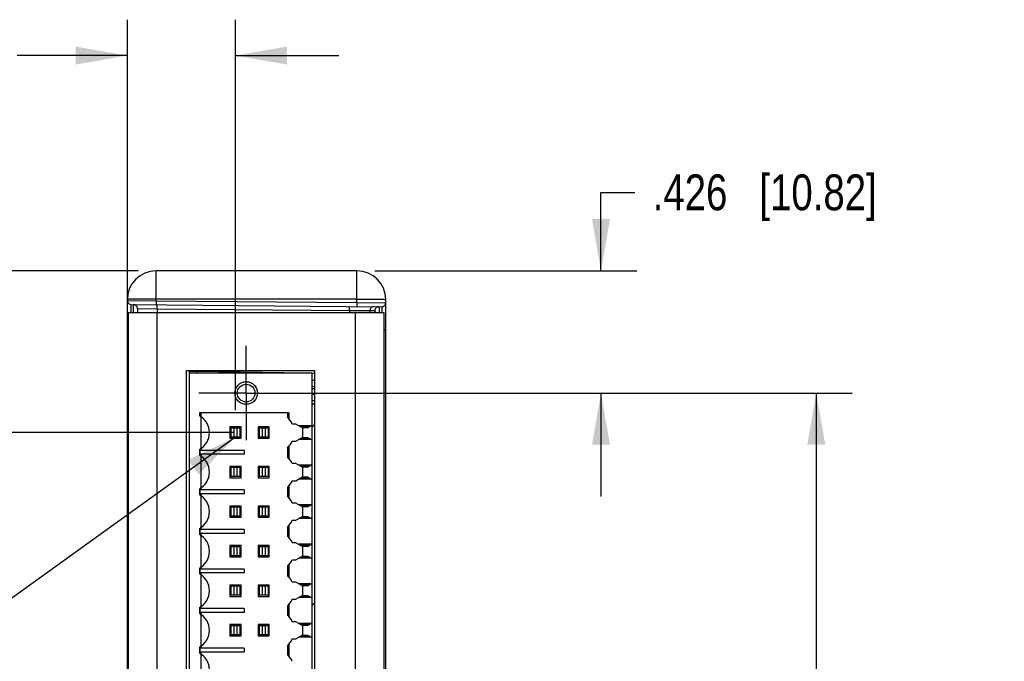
# Model space of a CAD drawing. Header units: inches. Extents: x 0 to 22, y 0 to 17.
# Tile 27 of 33: x 14.9 to 18.3, y 8.3 to 10.5. Entities that reach past the tile are written whole.
import ezdxf

# ---------------------------------------------------------------- set-up
doc = ezdxf.new("R2010")
doc.units = ezdxf.units.IN
doc.header["$LTSCALE"] = 1.21
doc.header["$MEASUREMENT"] = 0
doc.linetypes.add('CENTER', pattern=[0.6, 0.375, -0.075, 0.075, -0.075])
doc.layers.get('0').update_dxf_attribs({"linetype": 'CONTINUOUS'})
for name, color, linetype in [('02___PRT_ALL_AXES', 7, 'CONTINUOUS'), ('COSMETIC', 7, 'CONTINUOUS'), ('DETAIL', 7, 'CONTINUOUS'), ('DIMENSIONS', 7, 'CONTINUOUS')]:
    doc.layers.add(name, color=color, linetype=linetype)
doc.styles.get("Standard").update_dxf_attribs({"font": 'txt', "width": 0.8})
doc.dimstyles.new('DIMSTYLE_1', dxfattribs={"dimtxt": 0.125, "dimasz": 0.18, "dimexe": 0.125, "dimexo": 0.0625, "dimgap": 0.0625, "dimtad": 0, "dimtih": 1, "dimtoh": 1, "dimdec": 3, "dimzin": 4, "dimdsep": 46, "dimtxsty": 'STANDARD', "dimblk": '_FILLED', "dimblk1": '_FILLED', "dimblk2": '_FILLED', "dimcen": 0.09, "dimadec": 0, "dimazin": 0, "dimtp": 0.001, "dimtm": 0.001, "dimtfac": 1, "dimtdec": 3, "dimtofl": 0, "dimtmove": 0, "dimatfit": 3, "dimldrblk": '_FILLED', "dimfxl": 1, "dimtolj": 1, "dimtzin": 4, "dimarcsym": 0})
doc.dimstyles.get("Standard").update_dxf_attribs({"dimtxt": 0.125, "dimasz": 0.18, "dimexe": 0.125, "dimexo": 0.0625, "dimgap": 0.09, "dimtad": 0, "dimtih": 1, "dimtoh": 1, "dimdec": 3, "dimzin": 4, "dimdsep": 46, "dimtxsty": 'STANDARD', "dimblk": '_FILLED', "dimblk1": '_FILLED', "dimblk2": '_FILLED', "dimcen": 0.09, "dimadec": 0, "dimazin": 0, "dimtol": 1, "dimtp": 0.01, "dimtm": 0.01, "dimtfac": 1, "dimtdec": 3, "dimtofl": 0, "dimtmove": 0, "dimatfit": 3, "dimldrblk": '_FILLED', "dimfxl": 1, "dimtolj": 1, "dimtzin": 4, "dimarcsym": 0})

# ---------------------------------------------------------------- blocks, each defined once
blk = doc.blocks.new('_FILLED')
at = {"color": 0, "linetype": 'BYBLOCK'}
blk.add_solid([(0, 0), (-1, 0.174), (-1, -0.174)], dxfattribs=at)
blk = doc.blocks.new('*D0')
at = {"layer": 'DIMENSIONS', "color": 2, "linetype": 'CONTINUOUS'}
for p, q in [((13.7856, 9.6574), (13.7856, 10.0174)), ((15.3231, 9.6574), (13.6606, 9.6574)), ((15.6591, 9.0937), (13.6606, 9.0937)), ((13.7856, 9.0937), (13.7856, 8.7337))]:
    blk.add_line(p, q, dxfattribs=at)
at = {"layer": 'DIMENSIONS', "color": 2, "linetype": 'CONTINUOUS', "xscale": 0.18, "yscale": 0.18, "zscale": 0.18}
for p, rotation in [((13.7856, 9.6574), 270), ((13.7856, 9.0937), 90)]:
    blk.add_blockref('_FILLED', p, dxfattribs=dict(at, rotation=rotation))
at = {"layer": 'DIMENSIONS', "color": 2, "linetype": 'CONTINUOUS', "insert": (13.7856, 9.438), "char_height": 0.125, "width": 1.225, "attachment_point": 2, "line_spacing_factor": 0.9}
blk.add_mtext('.564{\\Ftxt.shx;\\W1.000000;\\H0.125000; }[14.32]', dxfattribs=at)
blk = doc.blocks.new('*D6')
at = {"layer": 'DIMENSIONS', "color": 2, "linetype": 'CONTINUOUS'}
for p, q in [((15.7619, 9.2315), (17.8106, 9.2315)), ((17.6856, 9.2315), (17.6856, 8.0474)), ((17.6856, 6.6133), (17.6856, 7.7974)), ((15.7619, 6.6133), (17.8106, 6.6133))]:
    blk.add_line(p, q, dxfattribs=at)
at = {"layer": 'DIMENSIONS', "color": 2, "linetype": 'CONTINUOUS', "xscale": 0.18, "yscale": 0.18, "zscale": 0.18}
for p, rotation in [((17.6856, 9.2315), 90), ((17.6856, 6.6133), 270)]:
    blk.add_blockref('_FILLED', p, dxfattribs=dict(at, rotation=rotation))
at = {"layer": 'DIMENSIONS', "color": 2, "linetype": 'CONTINUOUS', "insert": (17.6856, 7.9849), "char_height": 0.125, "width": 1.225, "attachment_point": 2, "line_spacing_factor": 0.9}
blk.add_mtext('2.618{\\Ftxt.shx;\\W1.000000;\\H0.125000; }[66.5]', dxfattribs=at)
blk = doc.blocks.new('*D7')
at = {"layer": 'DIMENSIONS', "color": 2, "linetype": 'CONTINUOUS'}
for p, q in [((16.9356, 9.6574), (16.9356, 9.9308)), ((16.9356, 9.9308), (17.0531, 9.9308)), ((16.1477, 9.6574), (17.0606, 9.6574)), ((15.9263, 9.2315), (17.0606, 9.2315)), ((16.9356, 9.2315), (16.9356, 8.8715))]:
    blk.add_line(p, q, dxfattribs=at)
at = {"layer": 'DIMENSIONS', "color": 2, "linetype": 'CONTINUOUS', "xscale": 0.18, "yscale": 0.18, "zscale": 0.18}
for p, rotation in [((16.9356, 9.6574), 270), ((16.9356, 9.2315), 90)]:
    blk.add_blockref('_FILLED', p, dxfattribs=dict(at, rotation=rotation))
at = {"layer": 'DIMENSIONS', "color": 2, "linetype": 'CONTINUOUS', "insert": (17.1156, 9.9933), "char_height": 0.125, "width": 1.225, "attachment_point": 1, "line_spacing_factor": 0.9}
blk.add_mtext('.426{\\Ftxt.shx;\\W1.000000;\\H0.125000; }[10.82]', dxfattribs=at)
blk = doc.blocks.new('*D13')
at = {"layer": 'DIMENSIONS', "color": 2, "linetype": 'CONTINUOUS'}
for p, q in [((15.2856, 9.381), (15.2856, 10.5324)), ((15.662, 9.1719), (15.662, 10.5324)), ((15.2856, 10.4074), (14.9023, 10.4074)), ((15.662, 10.4074), (16.022, 10.4074))]:
    blk.add_line(p, q, dxfattribs=at)
at = {"layer": 'DIMENSIONS', "color": 2, "linetype": 'CONTINUOUS', "xscale": 0.18, "yscale": 0.18, "zscale": 0.18}
blk.add_blockref('_FILLED', (15.2856, 10.4074), dxfattribs=at)
at = {"layer": 'DIMENSIONS', "color": 2, "linetype": 'CONTINUOUS', "xscale": 0.18, "yscale": 0.18, "zscale": 0.18, "rotation": 180}
blk.add_blockref('_FILLED', (15.662, 10.4074), dxfattribs=at)
at = {"layer": 'DIMENSIONS', "color": 2, "linetype": 'CONTINUOUS', "insert": (14.8398, 10.4699), "char_height": 0.125, "width": 1.125, "attachment_point": 3, "line_spacing_factor": 0.9}
blk.add_mtext('.376{\\Ftxt.shx;\\W1.000000;\\H0.125000; }[9.56]', dxfattribs=at)

msp = doc.modelspace()

# ---------------------------------------------------------------- linework, layer by layer
at = {"color": 7, "linetype": 'CONTINUOUS'}
for p, q in [((15.3856, 9.5531), (15.3856, 9.6574)), ((16.0856, 9.6574), (15.3856, 9.6574)), ((16.0856, 9.547), (16.0856, 9.6574)), ((15.2856, 6.2884), (15.2856, 9.5574)), ((15.2856, 9.5536), (15.3856, 9.5531)), ((15.2991, 9.5125), (15.2992, 9.5398)), ((15.2992, 9.5398), (16.1717, 9.5322)), ((15.3071, 9.5125), (15.3069, 9.5398)), ((15.3856, 9.5531), (15.3855, 9.5391)), ((16.0856, 9.5591), (15.3856, 9.5591)), ((15.3856, 9.5531), (16.0856, 9.547)), ((15.3894, 9.5253), (15.3892, 9.539)), ((16.0856, 9.547), (16.0855, 9.533)), ((16.0856, 9.547), (16.1856, 9.546)), ((16.1856, 6.2884), (16.1856, 9.5574)), ((15.3206, 9.526), (15.3206, 9.5124)), ((15.3206, 9.526), (15.3894, 9.5253)), ((15.3894, 9.5253), (15.3894, 9.5124)), ((15.3894, 9.5253), (16.0595, 9.5194)), ((16.0595, 9.5194), (16.0594, 9.5332)), ((16.0595, 9.5194), (16.0595, 9.5124)), ((16.0595, 9.5194), (16.1307, 9.5187)), ((16.1307, 9.5187), (16.1307, 9.5124)), ((16.1307, 9.5187), (16.1478, 9.5185)), ((16.1717, 9.5322), (16.1719, 9.5125)), ((15.2856, 9.4598), (15.2881, 9.4598)), ((15.2856, 9.4493), (15.2881, 9.4493)), ((16.1856, 9.4522), (16.1795, 9.4522)), ((15.2856, 9.4088), (15.2856, 9.409)), ((15.2866, 9.42), (15.2879, 9.4183)), ((15.2881, 9.3185), (15.2856, 9.3185)), ((15.5026, 6.5344), (15.5026, 9.3104)), ((15.5271, 9.307), (15.5026, 9.307)), ((15.9278, 9.3004), (15.5026, 9.3004)), ((15.5271, 9.3104), (15.5271, 9.307)), ((15.9061, 9.3004), (15.5271, 9.307)), ((15.9278, 9.3004), (15.9278, 6.5444)), ((15.9381, 9.2998), (15.9278, 9.3)), ((15.9381, 9.2748), (15.9278, 9.275)), ((15.9278, 9.255), (15.9381, 9.2548)), ((15.9381, 9.2457), (15.9278, 9.2459)), ((15.9381, 9.2257), (15.9278, 9.2259)), ((15.9278, 9.2059), (15.9381, 9.2057)), ((15.5365, 9.1626), (15.5365, 9.1525)), ((15.8486, 9.1626), (15.5365, 9.1626)), ((15.542, 9.1626), (15.542, 9.0317)), ((15.8431, 9.1626), (15.8431, 9.1465)), ((15.8486, 9.1626), (15.8486, 9.141)), ((15.6423, 9.1133), (15.6423, 9.074)), ((15.6817, 9.1133), (15.6423, 9.1133)), ((15.6463, 9.1094), (15.6463, 9.0779)), ((15.6778, 9.1094), (15.6463, 9.1094)), ((15.6568, 9.1094), (15.6568, 9.0779)), ((15.6672, 9.1094), (15.6672, 9.0779)), ((15.6778, 9.1094), (15.6778, 9.0779)), ((15.6817, 9.074), (15.6817, 9.1133)), ((15.7408, 9.1133), (15.7408, 9.074)), ((15.7801, 9.1133), (15.7408, 9.1133)), ((15.7447, 9.1094), (15.7447, 9.0779)), ((15.7762, 9.1094), (15.7447, 9.1094)), ((15.7553, 9.1094), (15.7553, 9.0779)), ((15.7657, 9.1094), (15.7657, 9.0779)), ((15.7762, 9.1094), (15.7762, 9.0779)), ((15.7801, 9.074), (15.7801, 9.1133)), ((15.8727, 9.1234), (15.8602, 9.1234)), ((15.8969, 9.1094), (15.8727, 9.1234)), ((15.9259, 9.1177), (15.8826, 9.1177)), ((15.9219, 9.1153), (15.8867, 9.1153)), ((15.9136, 9.1105), (15.895, 9.1105)), ((15.8969, 9.0779), (15.8969, 9.1094)), ((15.9136, 9.1105), (15.9278, 9.1187)), ((15.6423, 9.074), (15.6817, 9.074)), ((15.6778, 9.0779), (15.6463, 9.0779)), ((15.7408, 9.074), (15.7801, 9.074)), ((15.7762, 9.0779), (15.7447, 9.0779)), ((15.8602, 9.0639), (15.8727, 9.0639)), ((15.8727, 9.0639), (15.8969, 9.0779)), ((15.9259, 9.0696), (15.8826, 9.0696)), ((15.9219, 9.072), (15.8867, 9.072)), ((15.895, 9.0768), (15.9136, 9.0768)), ((15.9136, 9.0768), (15.9219, 9.072)), ((15.9259, 9.0696), (15.9278, 9.0686)), ((15.5365, 9.0348), (15.5365, 9.0147)), ((15.5382, 9.0317), (15.5382, 9.0179)), ((15.6925, 9.0317), (15.5382, 9.0317)), ((15.6925, 9.0317), (15.6925, 9.0179)), ((15.8431, 9.0408), (15.8431, 9.0087)), ((15.8486, 9.0463), (15.8486, 9.0032)), ((15.6925, 9.0179), (15.5382, 9.0179)), ((15.542, 9.0179), (15.542, 8.8939)), ((15.6423, 8.9755), (15.6423, 8.9362)), ((15.6817, 8.9755), (15.6423, 8.9755)), ((15.6463, 8.9716), (15.6463, 8.9401)), ((15.6778, 8.9716), (15.6463, 8.9716)), ((15.6568, 8.9716), (15.6568, 8.9401)), ((15.6672, 8.9716), (15.6672, 8.9401)), ((15.6778, 8.9716), (15.6778, 8.9401)), ((15.6817, 8.9362), (15.6817, 8.9755)), ((15.7408, 8.9755), (15.7408, 8.9362)), ((15.7801, 8.9755), (15.7408, 8.9755)), ((15.7447, 8.9716), (15.7447, 8.9401)), ((15.7762, 8.9716), (15.7447, 8.9716)), ((15.7553, 8.9716), (15.7553, 8.9401)), ((15.7657, 8.9716), (15.7657, 8.9401)), ((15.7762, 8.9716), (15.7762, 8.9401)), ((15.7801, 8.9362), (15.7801, 8.9755)), ((15.8727, 8.9856), (15.8602, 8.9856)), ((15.8969, 8.9716), (15.8727, 8.9856)), ((15.9259, 8.9799), (15.8826, 8.9799)), ((15.9219, 8.9775), (15.8867, 8.9775)), ((15.9136, 8.9728), (15.895, 8.9728)), ((15.8969, 8.9401), (15.8969, 8.9716)), ((15.9136, 8.9728), (15.9278, 8.9809)), ((15.6423, 8.9362), (15.6817, 8.9362)), ((15.6778, 8.9401), (15.6463, 8.9401)), ((15.7408, 8.9362), (15.7801, 8.9362)), ((15.7762, 8.9401), (15.7447, 8.9401)), ((15.8602, 8.9261), (15.8727, 8.9261)), ((15.8727, 8.9261), (15.8969, 8.9401)), ((15.9259, 8.9318), (15.8826, 8.9318)), ((15.9219, 8.9342), (15.8867, 8.9342)), ((15.895, 8.939), (15.9136, 8.939)), ((15.9136, 8.939), (15.9219, 8.9342)), ((15.9259, 8.9318), (15.9278, 8.9308)), ((15.5365, 8.897), (15.5365, 8.8769)), ((15.5382, 8.8939), (15.5382, 8.8801)), ((15.6925, 8.8939), (15.5382, 8.8939)), ((15.6925, 8.8939), (15.6925, 8.8801)), ((15.8431, 8.903), (15.8431, 8.8709)), ((15.8486, 8.9085), (15.8486, 8.8654)), ((15.6925, 8.8801), (15.5382, 8.8801)), ((15.542, 8.8801), (15.542, 8.7561)), ((15.6423, 8.8378), (15.6423, 8.7984)), ((15.6817, 8.8378), (15.6423, 8.8378)), ((15.6463, 8.8338), (15.6463, 8.8023)), ((15.6778, 8.8338), (15.6463, 8.8338)), ((15.6568, 8.8338), (15.6568, 8.8023)), ((15.6672, 8.8338), (15.6672, 8.8023)), ((15.6778, 8.8338), (15.6778, 8.8023)), ((15.6817, 8.7984), (15.6817, 8.8378)), ((15.7408, 8.8378), (15.7408, 8.7984)), ((15.7801, 8.8378), (15.7408, 8.8378)), ((15.7447, 8.8338), (15.7447, 8.8023)), ((15.7762, 8.8338), (15.7447, 8.8338)), ((15.7553, 8.8338), (15.7553, 8.8023)), ((15.7657, 8.8338), (15.7657, 8.8023)), ((15.7762, 8.8338), (15.7762, 8.8023)), ((15.7801, 8.7984), (15.7801, 8.8378)), ((15.8727, 8.8478), (15.8602, 8.8478)), ((15.8969, 8.8338), (15.8727, 8.8478)), ((15.9259, 8.8421), (15.8826, 8.8421)), ((15.9219, 8.8397), (15.8867, 8.8397)), ((15.9136, 8.835), (15.895, 8.835)), ((15.8969, 8.8023), (15.8969, 8.8338)), ((15.9136, 8.835), (15.9278, 8.8431)), ((15.6423, 8.7984), (15.6817, 8.7984)), ((15.6778, 8.8023), (15.6463, 8.8023)), ((15.7408, 8.7984), (15.7801, 8.7984)), ((15.7762, 8.8023), (15.7447, 8.8023)), ((15.8602, 8.7883), (15.8727, 8.7883)), ((15.8727, 8.7883), (15.8969, 8.8023)), ((15.9259, 8.7941), (15.8826, 8.7941)), ((15.9219, 8.7964), (15.8867, 8.7964)), ((15.895, 8.8012), (15.9136, 8.8012)), ((15.9136, 8.8012), (15.9219, 8.7964)), ((15.9259, 8.7941), (15.9278, 8.793)), ((15.5365, 8.7593), (15.5365, 8.7391)), ((15.5382, 8.7561), (15.5382, 8.7423)), ((15.6925, 8.7561), (15.5382, 8.7561)), ((15.6925, 8.7561), (15.6925, 8.7423)), ((15.8431, 8.7652), (15.8431, 8.7331)), ((15.8486, 8.7707), (15.8486, 8.7276)), ((15.6925, 8.7423), (15.5382, 8.7423)), ((15.542, 8.7423), (15.542, 8.6183)), ((15.6423, 8.7), (15.6423, 8.6606)), ((15.6817, 8.7), (15.6423, 8.7)), ((15.6463, 8.696), (15.6463, 8.6645)), ((15.6778, 8.696), (15.6463, 8.696)), ((15.6568, 8.696), (15.6568, 8.6645)), ((15.6672, 8.696), (15.6672, 8.6645)), ((15.6778, 8.696), (15.6778, 8.6645)), ((15.6817, 8.6606), (15.6817, 8.7)), ((15.7408, 8.7), (15.7408, 8.6606)), ((15.7801, 8.7), (15.7408, 8.7)), ((15.7447, 8.696), (15.7447, 8.6645)), ((15.7762, 8.696), (15.7447, 8.696)), ((15.7553, 8.696), (15.7553, 8.6645)), ((15.7657, 8.696), (15.7657, 8.6645)), ((15.7762, 8.696), (15.7762, 8.6645)), ((15.7801, 8.6606), (15.7801, 8.7)), ((15.8727, 8.71), (15.8602, 8.71)), ((15.8969, 8.696), (15.8727, 8.71)), ((15.9259, 8.7043), (15.8826, 8.7043)), ((15.9219, 8.7019), (15.8867, 8.7019)), ((15.9136, 8.6972), (15.895, 8.6972)), ((15.8969, 8.6645), (15.8969, 8.696)), ((15.9136, 8.6972), (15.9278, 8.7053)), ((15.6423, 8.6606), (15.6817, 8.6606)), ((15.6778, 8.6645), (15.6463, 8.6645)), ((15.7408, 8.6606), (15.7801, 8.6606)), ((15.7762, 8.6645), (15.7447, 8.6645)), ((15.8602, 8.6505), (15.8727, 8.6505)), ((15.8727, 8.6505), (15.8969, 8.6645)), ((15.9259, 8.6563), (15.8826, 8.6563)), ((15.9219, 8.6586), (15.8867, 8.6586)), ((15.895, 8.6634), (15.9136, 8.6634)), ((15.9136, 8.6634), (15.9219, 8.6586)), ((15.9259, 8.6563), (15.9278, 8.6552)), ((15.5365, 8.6215), (15.5365, 8.6013)), ((15.5382, 8.6183), (15.5382, 8.6045)), ((15.6925, 8.6183), (15.5382, 8.6183)), ((15.6925, 8.6183), (15.6925, 8.6045)), ((15.8431, 8.6275), (15.8431, 8.5953)), ((15.8486, 8.6329), (15.8486, 8.5898)), ((15.6925, 8.6045), (15.5382, 8.6045)), ((15.542, 8.6045), (15.542, 8.4805)), ((15.6423, 8.5622), (15.6423, 8.5228)), ((15.6817, 8.5622), (15.6423, 8.5622)), ((15.6463, 8.5582), (15.6463, 8.5267)), ((15.6778, 8.5582), (15.6463, 8.5582)), ((15.6568, 8.5582), (15.6568, 8.5267)), ((15.6672, 8.5582), (15.6672, 8.5267)), ((15.6778, 8.5582), (15.6778, 8.5267)), ((15.6817, 8.5228), (15.6817, 8.5622)), ((15.7408, 8.5622), (15.7408, 8.5228)), ((15.7801, 8.5622), (15.7408, 8.5622)), ((15.7447, 8.5582), (15.7447, 8.5267)), ((15.7762, 8.5582), (15.7447, 8.5582)), ((15.7553, 8.5582), (15.7553, 8.5267)), ((15.7657, 8.5582), (15.7657, 8.5267)), ((15.7762, 8.5582), (15.7762, 8.5267)), ((15.7801, 8.5228), (15.7801, 8.5622)), ((15.8727, 8.5722), (15.8602, 8.5722)), ((15.8969, 8.5582), (15.8727, 8.5722)), ((15.9259, 8.5665), (15.8826, 8.5665)), ((15.9219, 8.5641), (15.8867, 8.5641)), ((15.9136, 8.5594), (15.895, 8.5594)), ((15.8969, 8.5267), (15.8969, 8.5582)), ((15.9136, 8.5594), (15.9278, 8.5676)), ((15.6423, 8.5228), (15.6817, 8.5228)), ((15.6778, 8.5267), (15.6463, 8.5267)), ((15.7408, 8.5228), (15.7801, 8.5228)), ((15.7762, 8.5267), (15.7447, 8.5267)), ((15.8602, 8.5127), (15.8727, 8.5127)), ((15.8727, 8.5127), (15.8969, 8.5267)), ((15.9259, 8.5185), (15.8826, 8.5185)), ((15.9219, 8.5208), (15.8867, 8.5208)), ((15.895, 8.5256), (15.9136, 8.5256)), ((15.9136, 8.5256), (15.9219, 8.5208)), ((15.9259, 8.5185), (15.9278, 8.5174)), ((15.5365, 8.4837), (15.5365, 8.4635)), ((15.5382, 8.4805), (15.5382, 8.4667)), ((15.6925, 8.4805), (15.5382, 8.4805)), ((15.6925, 8.4805), (15.6925, 8.4667)), ((15.8431, 8.4897), (15.8431, 8.4575)), ((15.8486, 8.4951), (15.8486, 8.4521)), ((15.6925, 8.4667), (15.5382, 8.4667)), ((15.542, 8.4667), (15.542, 8.3427)), ((15.6423, 8.4244), (15.6423, 8.385)), ((15.6817, 8.4244), (15.6423, 8.4244)), ((15.6463, 8.4204), (15.6463, 8.3889)), ((15.6778, 8.4204), (15.6463, 8.4204)), ((15.6568, 8.4204), (15.6568, 8.3889)), ((15.6672, 8.4204), (15.6672, 8.3889)), ((15.6778, 8.4204), (15.6778, 8.3889)), ((15.6817, 8.385), (15.6817, 8.4244)), ((15.7408, 8.4244), (15.7408, 8.385)), ((15.7801, 8.4244), (15.7408, 8.4244)), ((15.7447, 8.4204), (15.7447, 8.3889)), ((15.7762, 8.4204), (15.7447, 8.4204)), ((15.7553, 8.4204), (15.7553, 8.3889)), ((15.7657, 8.4204), (15.7657, 8.3889)), ((15.7762, 8.4204), (15.7762, 8.3889)), ((15.7801, 8.385), (15.7801, 8.4244)), ((15.8727, 8.4344), (15.8602, 8.4344)), ((15.8969, 8.4204), (15.8727, 8.4344)), ((15.9259, 8.4287), (15.8826, 8.4287)), ((15.9219, 8.4263), (15.8867, 8.4263)), ((15.9136, 8.4216), (15.895, 8.4216)), ((15.8969, 8.3889), (15.8969, 8.4204)), ((15.9136, 8.4216), (15.9278, 8.4298)), ((15.6423, 8.385), (15.6817, 8.385)), ((15.6778, 8.3889), (15.6463, 8.3889)), ((15.7408, 8.385), (15.7801, 8.385)), ((15.7762, 8.3889), (15.7447, 8.3889)), ((15.8602, 8.3749), (15.8727, 8.3749)), ((15.8727, 8.3749), (15.8969, 8.3889)), ((15.9259, 8.3807), (15.8826, 8.3807)), ((15.9219, 8.383), (15.8867, 8.383)), ((15.895, 8.3878), (15.9136, 8.3878)), ((15.9136, 8.3878), (15.9219, 8.383)), ((15.9259, 8.3807), (15.9278, 8.3796)), ((15.5365, 8.3459), (15.5365, 8.3257)), ((15.5382, 8.3427), (15.5382, 8.3289)), ((15.6925, 8.3427), (15.5382, 8.3427)), ((15.6925, 8.3427), (15.6925, 8.3289)), ((15.8431, 8.3519), (15.8431, 8.3197)), ((15.8486, 8.3573), (15.8486, 8.3143)), ((15.6925, 8.3289), (15.5382, 8.3289)), ((15.542, 8.3289), (15.542, 8.2049))]:
    msp.add_line(p, q, dxfattribs=at)
at = {"color": 3, "linetype": 'CONTINUOUS'}
for p, q in [((15.2881, 9.5124), (15.2881, 6.3334)), ((15.2881, 9.5124), (16.1795, 9.5124)), ((15.3881, 9.5124), (15.3881, 6.3334)), ((16.0795, 9.5124), (16.0795, 6.3334)), ((16.1795, 9.5124), (16.1795, 6.3334)), ((15.4911, 6.5344), (15.4911, 9.3104)), ((15.4911, 9.3104), (15.9381, 9.3104)), ((15.9381, 9.3104), (15.9381, 6.5344))]:
    msp.add_line(p, q, dxfattribs=at)
at = {"color": 7, "linetype": 'CONTINUOUS'}
for centre, radius, start, end in [((15.3856, 9.5574), 0.1, 90, 180), ((16.0856, 9.5574), 0.1, 0, 90), ((15.2994, 9.5536), 0.0138, 180, 269.5), ((15.3068, 9.526), 0.0138, 0, 89.5), ((16.1718, 9.546), 0.0138, 269.5, 0), ((16.1445, 9.5187), 0.0138, 89.5189, 180.0182), ((16.1616, 9.5185), 0.0138, 89.5189, 180.0182), ((15.3056, 9.4087), 0.02, 180, 207.675), ((16.9074, 9.2828), 1.3805, 178.9978, 179.2739), ((15.9251, 9.1314), 0.063, 78.0784, 87.5097), ((15.5046, 9.0937), 0.0669, 298.5024, 61.4976), ((15.7959, 9.0937), 0.0709, 24.8303, 48.1897), ((15.7959, 9.0937), 0.0709, 311.8103, 335.1697), ((15.5046, 8.9559), 0.0669, 298.5024, 61.4976), ((15.7959, 8.9559), 0.0709, 24.8303, 48.1897), ((15.7959, 8.9559), 0.0709, 311.8103, 335.1697), ((15.5046, 8.8181), 0.0669, 298.5024, 61.4976), ((15.7959, 8.8181), 0.0709, 24.8303, 48.1897), ((15.7959, 8.8181), 0.0709, 311.8103, 335.1697), ((15.5046, 8.6803), 0.0669, 298.5024, 61.4976), ((15.7959, 8.6803), 0.0709, 24.8303, 48.1897), ((15.7959, 8.6803), 0.0709, 311.8103, 335.1697), ((15.5046, 8.5425), 0.0669, 298.5024, 61.4976), ((15.7959, 8.5425), 0.0709, 24.8303, 48.1897), ((15.7959, 8.5425), 0.0709, 311.8103, 335.1697), ((15.5046, 8.4047), 0.0669, 298.5024, 61.4976), ((15.7959, 8.4047), 0.0709, 24.8303, 48.1897), ((15.7959, 8.4047), 0.0709, 311.8103, 335.1697), ((15.5046, 8.2669), 0.0669, 298.5024, 61.4976), ((15.7959, 8.2669), 0.0709, 24.8303, 48.1897)]:
    msp.add_arc(centre, radius, start, end, dxfattribs=at)
for points, knots in [([(15.3856, 9.5591), (15.3791, 9.5591), (15.3663, 9.5591), (15.3478, 9.559), (15.3307, 9.5589), (15.3177, 9.5587), (15.3085, 9.5585), (15.3027, 9.5584), (15.2977, 9.5582), (15.2935, 9.5581), (15.2902, 9.5579), (15.288, 9.5578), (15.2868, 9.5577), (15.2861, 9.5576), (15.2858, 9.5575), (15.2856, 9.5574), (15.2856, 9.5574)], [0, 0, 0, 0, 0.194941, 0.382438, 0.555198, 0.706652, 0.772527, 0.830957, 0.8814, 0.923357, 0.956433, 0.980323, 0.988747, 0.99481, 0.998521, 1, 1, 1, 1]), ([(16.0856, 9.5591), (16.0921, 9.5591), (16.1048, 9.5591), (16.1234, 9.559), (16.1404, 9.5589), (16.1534, 9.5587), (16.1626, 9.5585), (16.1685, 9.5584), (16.1735, 9.5582), (16.1777, 9.5581), (16.181, 9.5579), (16.1832, 9.5578), (16.1844, 9.5577), (16.185, 9.5576), (16.1854, 9.5575), (16.1856, 9.5574), (16.1856, 9.5574)], [0, 0, 0, 0, 0.194941, 0.382438, 0.555198, 0.706652, 0.772527, 0.830957, 0.8814, 0.923357, 0.956433, 0.980323, 0.988747, 0.99481, 0.998521, 1, 1, 1, 1]), ([(16.1478, 9.5185), (16.148, 9.5185), (16.1481, 9.5178), (16.1484, 9.5168), (16.1486, 9.5149), (16.1487, 9.5134), (16.1488, 9.5125)], [0, 0, 0, 0, 0.07433, 0.264251, 0.573638, 1, 1, 1, 1]), ([(16.1617, 9.5323), (16.1618, 9.5323), (16.1619, 9.5317), (16.1621, 9.5309), (16.1623, 9.5292), (16.1624, 9.527), (16.1626, 9.5241), (16.1628, 9.5192), (16.163, 9.5153), (16.163, 9.5125)], [0, 0, 0, 0, 0.018759, 0.068189, 0.149159, 0.261232, 0.403591, 0.575111, 1, 1, 1, 1]), ([(15.2856, 9.4237), (15.2856, 9.4227), (15.2859, 9.4214), (15.2864, 9.4203), (15.2866, 9.42)], [0, 0, 0, 0, 0.740958, 1, 1, 1, 1]), ([(15.2856, 9.4117), (15.2856, 9.4112), (15.2858, 9.4092), (15.287, 9.4073), (15.2881, 9.4062)], [0, 0, 0, 0, 0.239885, 1, 1, 1, 1]), ([(15.2856, 9.4087), (15.2856, 9.4063), (15.2862, 9.4031), (15.2875, 9.4002), (15.2879, 9.3996)], [0, 0, 0, 0, 0.755103, 1, 1, 1, 1])]:
    msp.add_open_spline(points, degree=3, knots=knots, dxfattribs=at)
at = {"layer": '02___PRT_ALL_AXES', "color": 7, "linetype": 'CENTER'}
for q in [(15.6994, 9.3958), (15.5351, 9.2315), (15.6994, 9.0671), (15.8638, 9.2315)]:
    msp.add_line((15.6994, 9.2315), q, dxfattribs=at)
at = {"layer": '02___PRT_ALL_AXES', "color": 7, "linetype": 'CONTINUOUS'}
for radius in [0.0394, 0.0308]:
    msp.add_circle((15.6994, 9.2315), radius, dxfattribs=at)
at = {"layer": 'COSMETIC', "color": 4, "linetype": 'CONTINUOUS'}
msp.add_line((15.5026, 9.3104), (15.5026, 9.3004), dxfattribs=at)
at = {"layer": 'COSMETIC', "color": 7, "linetype": 'CONTINUOUS'}
msp.add_line((15.9278, 9.1944), (15.9381, 9.1944), dxfattribs=at)
at = {"layer": 'COSMETIC', "color": 2, "linetype": 'CONTINUOUS'}
for p, q in [((15.9278, 9.1118), (15.9381, 9.1221)), ((15.9278, 8.4896), (15.9381, 8.4999))]:
    msp.add_line(p, q, dxfattribs=at)

# ---------------------------------------------------------------- dimensions: what is measured, and where the dimension line sits
at = {"layer": 'DIMENSIONS', "color": 2, "linetype": 'CONTINUOUS'}
dim = msp.add_linear_dim(base=(15.662, 10.4074), p1=(15.2856, 9.3185), p2=(15.662, 9.1094), dimstyle='DIMSTYLE_1', dxfattribs=at)
dim.commit()
dim.dimension.update_dxf_attribs({"geometry": '*D13', "text_midpoint": (14.2773, 10.4074), "dimtype": 160})
for base, p1, p2, angle, picture, middle in [((13.7856, 9.0937), (15.3856, 9.6574), (15.7216, 9.0937), 270, '*D0', (13.7856, 9.3755)), ((16.9356, 9.6574), (15.8638, 9.2315), (16.0852, 9.6574), 90, '*D7', (17.7281, 9.9308)), ((17.6856, 9.2315), (15.6994, 6.6133), (15.6994, 9.2315), 90, '*D6', (17.6856, 7.9224))]:
    dim = msp.add_linear_dim(base=base, p1=p1, p2=p2, angle=angle, dimstyle='DIMSTYLE_1', dxfattribs=at)
    dim.commit()
    dim.dimension.update_dxf_attribs({"geometry": picture, "text_midpoint": middle, "dimtype": 160})

# ---------------------------------------------------------------- leaders
at = {"layer": 'DETAIL', "color": 2, "linetype": 'CONTINUOUS'}
msp.add_leader([(15.6621, 9.0779), (14.6318, 8.3359), (14.4518, 8.3359)], dimstyle='STANDARD', override={"dimtad": 0}, dxfattribs=at)

doc.saveas('drawing.dxf')
